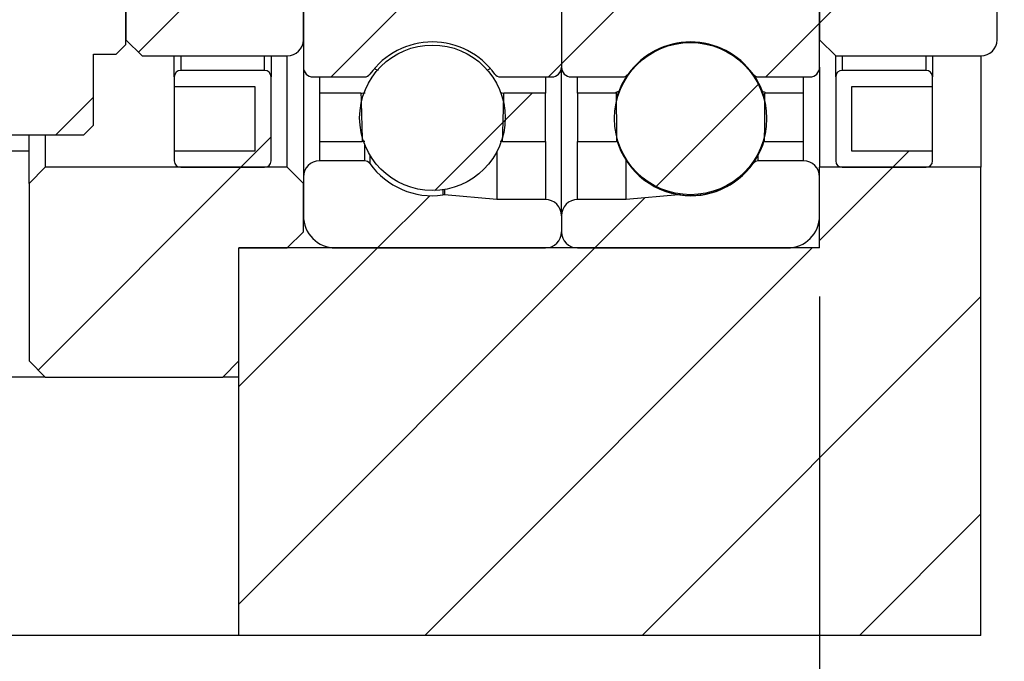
# Model space of a CAD drawing. Header units: millimetres. Extents: x 23 to 297, y 7 to 199.
# Tile 5 of 9: x 244 to 265, y 32 to 45. Entities that reach past the tile are written whole.
import ezdxf

# ---------------------------------------------------------------- set-up
doc = ezdxf.new("R2010")
doc.units = ezdxf.units.MM
doc.layers.add('FORMAT', color=7, linetype='Continuous')
doc.styles.add('SLDTEXTSTYLE0', font='TXT', dxfattribs={"width": 0.75})
doc.dimstyles.new('SLDDIMSTYLE3', dxfattribs={"dimtxt": 3.5, "dimasz": 2.5, "dimexe": 0, "dimexo": 0.0625, "dimgap": 0.875, "dimtad": 1, "dimlfac": 1.5, "dimrnd": 1e-09, "dimzin": 12, "dimdsep": 46, "dimtxsty": 'SLDTEXTSTYLE0', "dimsah": 1, "dimcen": 0.09, "dimadec": 0, "dimazin": 3, "dimtfac": 1, "dimtofl": 0, "dimtmove": 0, "dimatfit": 3, "dimfxl": 1, "dimfrac": 2, "dimtolj": 1, "dimtzin": 12, "dimarcsym": 0})
doc.dimstyles.new('SLDDIMSTYLE5', dxfattribs={"dimtxt": 3.5, "dimasz": 2.5, "dimexe": 0, "dimexo": 0.0625, "dimgap": 0.875, "dimtad": 1, "dimlfac": 1.5, "dimrnd": 1e-09, "dimzin": 12, "dimdsep": 46, "dimtxsty": 'SLDTEXTSTYLE0', "dimsah": 1, "dimcen": 0.09, "dimadec": 0, "dimazin": 3, "dimtfac": 1, "dimtmove": 0, "dimatfit": 0, "dimfxl": 1, "dimfrac": 2, "dimtolj": 1, "dimtzin": 12, "dimarcsym": 0})
doc.dimstyles.new('SLDDIMSTYLE7', dxfattribs={"dimtxt": 3.5, "dimasz": 2.5, "dimexe": 0, "dimexo": 0.0625, "dimgap": 0.875, "dimtad": 1, "dimdec": 1, "dimlfac": 1.5, "dimrnd": 1e-09, "dimzin": 12, "dimdsep": 46, "dimtxsty": 'SLDTEXTSTYLE0', "dimsah": 1, "dimcen": 0.09, "dimadec": 0, "dimazin": 3, "dimtfac": 1, "dimtdec": 1, "dimtofl": 0, "dimtmove": 0, "dimatfit": 3, "dimfxl": 1, "dimfrac": 2, "dimtolj": 1, "dimtzin": 12, "dimarcsym": 0})
doc.dimstyles.new('SLDDIMSTYLE8', dxfattribs={"dimtxt": 3.5, "dimasz": 2.5, "dimexe": 0, "dimexo": 0.0625, "dimgap": 0.875, "dimtad": 1, "dimlfac": 1.5, "dimrnd": 1e-09, "dimzin": 12, "dimdsep": 46, "dimtxsty": 'SLDTEXTSTYLE0', "dimsah": 1, "dimcen": 0.09, "dimadec": 0, "dimazin": 3, "dimtol": 1, "dimtp": 0.02, "dimtm": 0.02, "dimtfac": 1, "dimtofl": 0, "dimtmove": 0, "dimatfit": 3, "dimfxl": 1, "dimfrac": 2, "dimtolj": 1, "dimarcsym": 0})

# ---------------------------------------------------------------- blocks, each defined once
blk = doc.blocks.new('_D_14')
at = {"layer": 'FORMAT', "color": 7}
for p, q in [((264.098, 31.592), (264.098, 18.259)), ((214.765, 28.259), (214.765, 18.259)), ((214.765, 19.259), (264.098, 19.259))]:
    blk.add_line(p, q, dxfattribs=at)
for points in [[(214.765, 19.259), (217.265, 19.009), (217.265, 19.509)], [(264.098, 19.259), (261.598, 19.509), (261.598, 19.009)]]:
    blk.add_solid(points, dxfattribs=at)
at = {"layer": 'FORMAT', "color": 7, "insert": (236.92, 23.771), "char_height": 3.5, "attachment_point": 1, "style": 'SLDTEXTSTYLE0'}
blk.add_mtext('74', dxfattribs=at)
blk = doc.blocks.new('_D_15')
at = {"layer": 'FORMAT', "color": 7}
for p, q in [((241.031, 51.925), (241.031, 24.857)), ((260.765, 39.592), (260.765, 24.857)), ((241.031, 25.857), (260.765, 25.857))]:
    blk.add_line(p, q, dxfattribs=at)
for points in [[(241.031, 25.857), (243.531, 25.607), (243.531, 26.107)], [(260.765, 25.857), (258.265, 26.107), (258.265, 25.607)]]:
    blk.add_solid(points, dxfattribs=at)
at = {"layer": 'FORMAT', "color": 7, "char_height": 3.5, "attachment_point": 1, "style": 'SLDTEXTSTYLE0'}
for s, insert in [('(', (245.505, 30.368)), (')', (256.277, 30.368)), ('29.6', (247.226, 30.368))]:
    blk.add_mtext(s, dxfattribs=dict(at, insert=insert))
blk = doc.blocks.new('_D_16')
at = {"layer": 'FORMAT', "color": 7}
for p, q in [((260.765, 39.592), (260.765, 24.857)), ((264.098, 31.592), (264.098, 24.857)), ((260.765, 25.857), (255.265, 25.857)), ((260.765, 25.857), (264.098, 25.857)), ((264.098, 25.857), (270.689, 25.857))]:
    blk.add_line(p, q, dxfattribs=at)
for points in [[(260.765, 25.857), (258.265, 26.107), (258.265, 25.607)], [(264.098, 25.857), (266.598, 25.607), (266.598, 26.107)]]:
    blk.add_solid(points, dxfattribs=at)
at = {"layer": 'FORMAT', "color": 7, "insert": (268.103, 30.368), "char_height": 3.5, "attachment_point": 1, "style": 'SLDTEXTSTYLE0'}
blk.add_mtext('5', dxfattribs=at)
blk = doc.blocks.new('_D_18')
at = {"layer": 'FORMAT', "color": 7}
for p, q in [((266.826, 49.259), (281.431, 49.259)), ((280.431, 49.259), (280.431, 32.592)), ((265.098, 32.592), (281.431, 32.592)), ((280.431, 32.592), (280.431, 13.46))]:
    blk.add_line(p, q, dxfattribs=at)
for points in [[(280.431, 49.259), (280.181, 46.759), (280.681, 46.759)], [(280.431, 32.592), (280.681, 35.092), (280.181, 35.092)]]:
    blk.add_solid(points, dxfattribs=at)
at = {"layer": 'FORMAT', "color": 7, "char_height": 3.5, "attachment_point": 1, "rotation": 90, "style": 'SLDTEXTSTYLE0'}
for s, insert in [('±0.02', (275.919, 19.945)), ('25', (275.919, 13.46))]:
    blk.add_mtext(s, dxfattribs=dict(at, insert=insert))

msp = doc.modelspace()

# ---------------------------------------------------------------- hatches: boundary and pattern name
at = {"layer": 'FORMAT', "linetype": 'Continuous', "lineweight": 18}
h = msp.add_hatch(dxfattribs=at)
h.set_pattern_fill('ANSI31', color=256, style=0)
h.paths.add_polyline_path([(241.0312, 43.1255), (241.2312, 42.9255), (245.5645, 42.9255), (245.7645, 43.1255), (245.7645, 44.5921), (246.2312, 44.5921), (246.4312, 44.7921), (246.4312, 45.5921), (245.7645, 46.2588), (241.6979, 46.2588), (241.0312, 45.5921)], flags=0)
h = msp.add_hatch(dxfattribs=at)
h.set_pattern_fill('ANSI31', color=256, style=0)
edge = h.paths.add_edge_path(flags=0)
edge.add_line((246.7645, 45.9255), (246.4312, 45.5921))
edge.add_line((246.4312, 45.5921), (246.4312, 44.8921))
edge.add_line((246.4312, 44.8921), (246.7645, 44.5588))
edge.add_line((246.7645, 44.5588), (249.7645, 44.5588))
edge.add_arc((249.7645, 44.8921), 0.3333, 270, 360)
edge.add_line((250.0979, 44.8921), (250.0979, 45.5921))
edge.add_arc((249.7645, 45.5921), 0.3333, 0, 90)
edge.add_line((249.7645, 45.9255), (246.7645, 45.9255))
h = msp.add_hatch(dxfattribs=at)
h.set_pattern_fill('ANSI31', color=256, style=0)
edge = h.paths.add_edge_path(flags=0)
edge.add_line((255.0979, 45.9255), (250.2979, 45.9255))
edge.add_arc((250.2979, 45.7255), 0.2, 90, 180)
edge.add_line((250.0979, 45.7255), (250.0979, 44.3255))
edge.add_arc((250.2979, 44.3255), 0.2, 180, 270)
edge.add_line((250.2979, 44.1255), (251.3641, 44.1255))
edge.add_arc((251.3641, 44.2588), 0.1333, 270, 324.47108)
edge.add_arc((252.7645, 43.2588), 1.5875, 35.52892, 144.47108, ccw=False)
edge.add_arc((254.165, 44.2588), 0.1333, 215.52892, 270)
edge.add_line((254.165, 44.1255), (255.2312, 44.1255))
edge.add_arc((255.2312, 44.3255), 0.2, 270, 360)
edge.add_line((255.4312, 44.3255), (255.4312, 45.5921))
edge.add_arc((255.0979, 45.5921), 0.3333, 360, 450)
h = msp.add_hatch(dxfattribs=at)
h.set_pattern_fill('ANSI31', color=256, style=0)
edge = h.paths.add_edge_path(flags=0)
edge.add_line((260.7645, 44.3255), (260.7645, 45.7255))
edge.add_arc((260.5645, 45.7255), 0.2, 0, 90)
edge.add_line((260.5645, 45.9255), (255.7645, 45.9255))
edge.add_arc((255.7645, 45.5921), 0.3333, 90, 180)
edge.add_line((255.4312, 45.5921), (255.4312, 44.3255))
edge.add_arc((255.6312, 44.3255), 0.2, 180, 270)
edge.add_line((255.6312, 44.1255), (256.6974, 44.1255))
edge.add_arc((256.6974, 44.2588), 0.1333, 270, 324.47108)
edge.add_arc((258.0979, 43.2588), 1.5875, 35.52892, 144.47108, ccw=False)
edge.add_arc((259.4983, 44.2588), 0.1333, 215.52892, 270)
edge.add_line((259.4983, 44.1255), (260.5645, 44.1255))
edge.add_arc((260.5645, 44.3255), 0.2, 270, 360)
h = msp.add_hatch(dxfattribs=at)
h.set_pattern_fill('ANSI31', color=256, style=0)
edge = h.paths.add_edge_path(flags=0)
edge.add_line((261.0979, 45.9255), (260.7645, 45.5921))
edge.add_line((260.7645, 45.5921), (260.7645, 44.8921))
edge.add_line((260.7645, 44.8921), (261.0979, 44.5588))
edge.add_line((261.0979, 44.5588), (264.0979, 44.5588))
edge.add_arc((264.0979, 44.8921), 0.3333, 270, 360)
edge.add_line((264.4312, 44.8921), (264.4312, 45.5921))
edge.add_arc((264.0979, 45.5921), 0.3333, 0, 90)
edge.add_line((264.0979, 45.9255), (261.0979, 45.9255))
h = msp.add_hatch(dxfattribs=at)
h.set_pattern_fill('ANSI31', color=256, style=0)
edge = h.paths.add_edge_path(flags=0)
edge.add_arc((252.7645, 43.2805), 1.5033, 0, 360)
h = msp.add_hatch(dxfattribs=at)
h.set_pattern_fill('ANSI31', color=256, style=0)
edge = h.paths.add_edge_path(flags=0)
edge.add_arc((258.0979, 43.2631), 1.5711, 0, 360)
h = msp.add_hatch(dxfattribs=at)
h.set_pattern_fill('ANSI31', color=256, style=0)
edge = h.paths.add_edge_path(flags=0)
edge.add_line((249.0979, 43.9255), (249.0979, 42.5921))
edge.add_line((249.0979, 42.5921), (247.4312, 42.5921))
edge.add_line((247.4312, 42.5921), (247.4312, 42.3921))
edge.add_arc((247.5645, 42.3921), 0.1333, 180, 270)
edge.add_line((247.5645, 42.2588), (249.2979, 42.2588))
edge.add_arc((249.2979, 42.3921), 0.1333, 270, 360)
edge.add_line((249.4312, 42.3921), (249.4312, 44.1255))
edge.add_arc((249.2979, 44.1255), 0.1333, 0, 90)
edge.add_line((249.2979, 44.2588), (247.5645, 44.2588))
edge.add_arc((247.5645, 44.1255), 0.1333, 90, 180)
edge.add_line((247.4312, 44.1255), (247.4312, 43.9255))
edge.add_line((247.4312, 43.9255), (249.0979, 43.9255))
h = msp.add_hatch(dxfattribs=at)
h.set_pattern_fill('ANSI31', color=256, style=0)
edge = h.paths.add_edge_path(flags=0)
edge.add_line((263.0979, 42.3921), (263.0979, 42.5921))
edge.add_line((263.0979, 42.5921), (261.4312, 42.5921))
edge.add_line((261.4312, 42.5921), (261.4312, 43.9255))
edge.add_line((261.4312, 43.9255), (263.0979, 43.9255))
edge.add_line((263.0979, 43.9255), (263.0979, 44.1255))
edge.add_arc((262.9645, 44.1255), 0.1333, 0, 90)
edge.add_line((262.9645, 44.2588), (261.2312, 44.2588))
edge.add_arc((261.2312, 44.1255), 0.1333, 90, 180)
edge.add_line((261.0979, 44.1255), (261.0979, 42.3921))
edge.add_arc((261.2312, 42.3921), 0.1333, 180, 270)
edge.add_line((261.2312, 42.2588), (262.9645, 42.2588))
edge.add_arc((262.9645, 42.3921), 0.1333, 270, 360)
h = msp.add_hatch(dxfattribs=at)
h.set_pattern_fill('ANSI31', color=256, style=0)
edge = h.paths.add_edge_path(flags=0)
edge.add_line((251.2859, 43.7921), (250.4312, 43.7921))
edge.add_line((250.4312, 43.7921), (250.4312, 42.7921))
edge.add_line((250.4312, 42.7921), (251.3153, 42.7921))
edge.add_ellipse((252.7645, 49.2588), major_axis=(0, -18.2292), ratio=0.0850285, start_angle=344.86443, end_angle=347.36859, ccw=False)
h = msp.add_hatch(dxfattribs=at)
h.set_pattern_fill('ANSI31', color=256, style=0)
edge = h.paths.add_edge_path(flags=0)
edge.add_line((255.0979, 42.7921), (255.0979, 43.7921))
edge.add_line((255.0979, 43.7921), (254.2432, 43.7921))
edge.add_ellipse((252.7645, 49.2588), major_axis=(0, -18.2292), ratio=0.0850285, start_angle=12.63141, end_angle=15.13557, ccw=False)
edge.add_line((254.2137, 42.7921), (255.0979, 42.7921))
h = msp.add_hatch(dxfattribs=at)
h.set_pattern_fill('ANSI31', color=256, style=0)
edge = h.paths.add_edge_path(flags=0)
edge.add_ellipse((258.0979, 49.2588), major_axis=(0, -40.8261), ratio=0.0379659, start_angle=344.30553, end_angle=346.68509, ccw=False)
edge.add_line((256.5618, 43.7921), (255.7645, 43.7921))
edge.add_line((255.7645, 43.7921), (255.7645, 42.7921))
edge.add_line((255.7645, 42.7921), (256.5674, 42.7921))
h = msp.add_hatch(dxfattribs=at)
h.set_pattern_fill('ANSI31', color=256, style=0)
edge = h.paths.add_edge_path(flags=0)
edge.add_line((259.6283, 42.7921), (260.4312, 42.7921))
edge.add_line((260.4312, 42.7921), (260.4312, 43.7921))
edge.add_line((260.4312, 43.7921), (259.6339, 43.7921))
edge.add_ellipse((258.0979, 49.2588), major_axis=(0, -40.8261), ratio=0.0379659, start_angle=13.31491, end_angle=15.69447, ccw=False)
h = msp.add_hatch(dxfattribs=at)
h.set_pattern_fill('ANSI31', color=256, style=0)
edge = h.paths.add_edge_path(flags=0)
edge.add_line((250.7645, 40.5921), (255.0979, 40.5921))
edge.add_arc((255.0979, 40.9255), 0.3333, 270, 360)
edge.add_line((255.4312, 40.9255), (255.4312, 41.2588))
edge.add_arc((255.0979, 41.2588), 0.3333, 360, 450)
edge.add_line((255.0979, 41.5921), (254.0979, 41.5921))
edge.add_line((254.0979, 41.5921), (253.0125, 41.6871))
edge.add_arc((253.0008, 41.5543), 0.1333, 85, 97.89275)
edge.add_arc((252.7645, 43.2588), 1.5875, 215.52892, 277.89275, ccw=False)
edge.add_arc((251.3641, 42.2588), 0.1333, 35.52892, 90)
edge.add_line((251.3641, 42.3921), (250.4312, 42.3921))
edge.add_arc((250.4312, 42.0588), 0.3333, 90, 180)
edge.add_line((250.0979, 42.0588), (250.0979, 41.2588))
edge.add_arc((250.7645, 41.2588), 0.6667, 180, 270)
h = msp.add_hatch(dxfattribs=at)
h.set_pattern_fill('ANSI31', color=256, style=0)
edge = h.paths.add_edge_path(flags=0)
edge.add_line((255.4312, 41.2588), (255.4312, 40.9255))
edge.add_arc((255.7645, 40.9255), 0.3333, 180, 270)
edge.add_line((255.7645, 40.5921), (260.0979, 40.5921))
edge.add_arc((260.0979, 41.2588), 0.6667, 270, 360)
edge.add_line((260.7645, 41.2588), (260.7645, 42.0588))
edge.add_arc((260.4312, 42.0588), 0.3333, 0, 90)
edge.add_line((260.4312, 42.3921), (259.4983, 42.3921))
edge.add_arc((259.4983, 42.2588), 0.1333, 90, 144.47108)
edge.add_arc((258.0979, 43.2588), 1.5875, 262.10725, 324.47108, ccw=False)
edge.add_arc((257.8616, 41.5543), 0.1333, 82.10725, 95)
edge.add_line((257.85, 41.6871), (256.7645, 41.5921))
edge.add_line((256.7645, 41.5921), (255.7645, 41.5921))
edge.add_arc((255.7645, 41.2588), 0.3333, 90, 180)
h = msp.add_hatch(dxfattribs=at)
h.set_pattern_fill('ANSI31', color=256, style=0)
h.paths.add_polyline_path([(250.0979, 41.9255), (249.7645, 42.2588), (244.7645, 42.2588), (244.4312, 41.9255), (244.4312, 38.2588), (244.7645, 37.9255), (248.4312, 37.9255), (248.7645, 38.2588), (248.7645, 40.5921), (249.7645, 40.5921), (250.0979, 40.9255)], flags=0)
h = msp.add_hatch(dxfattribs=at)
h.set_pattern_fill('ANSI31', color=256, style=0)
h.paths.add_polyline_path([(248.7645, 40.5921), (248.7645, 32.5921), (264.0979, 32.5921), (264.0979, 42.2588), (260.7645, 42.2588), (260.7645, 40.5921)], flags=0)

# ---------------------------------------------------------------- linework, layer by layer
at = {"color": 7, "linetype": 'Continuous', "lineweight": 25}
for p, q in [((246.4312, 44.7921), (246.4312, 45.5921)), ((246.4312, 45.5921), (246.4312, 44.8921)), ((250.0979, 45.7255), (250.0979, 44.3255)), ((250.0979, 44.8921), (250.0979, 45.5921)), ((255.4312, 45.5921), (255.4312, 44.3255)), ((260.7645, 44.3255), (260.7645, 45.7255)), ((260.7645, 45.5921), (260.7645, 44.8921)), ((264.4312, 44.8921), (264.4312, 45.5921)), ((246.4312, 44.7921), (246.2312, 44.5921)), ((246.7645, 44.5588), (246.4312, 44.8921)), ((261.0979, 44.5588), (260.7645, 44.8921)), ((245.7645, 44.5921), (246.2312, 44.5921)), ((245.7645, 43.1255), (245.7645, 44.5921)), ((246.7645, 44.5588), (249.7645, 44.5588)), ((247.4312, 44.1255), (247.4312, 44.5588)), ((249.4312, 44.5588), (249.4312, 44.1255)), ((249.7645, 42.2588), (249.7645, 44.5588)), ((261.0979, 44.1255), (261.0979, 44.5588)), ((261.0979, 44.5588), (264.0979, 44.5588)), ((263.0979, 44.5588), (263.0979, 44.1255)), ((264.0979, 44.5588), (264.0979, 42.2588)), ((249.2979, 44.2588), (247.5645, 44.2588)), ((250.0979, 44.3255), (250.0979, 42.0588)), ((255.4312, 41.2588), (255.4312, 44.3255)), ((260.7645, 44.3255), (260.7645, 42.2588)), ((262.9645, 44.2588), (261.2312, 44.2588)), ((247.4312, 44.1255), (247.4312, 43.9255)), ((249.4312, 42.3921), (249.4312, 44.1255)), ((250.2979, 44.1255), (251.3641, 44.1255)), ((250.4312, 44.1255), (250.4312, 43.7921)), ((254.165, 44.1255), (255.2312, 44.1255)), ((255.0979, 44.1255), (255.0979, 43.7921)), ((255.6312, 44.1255), (256.6974, 44.1255)), ((255.7645, 43.7921), (255.7645, 44.1255)), ((259.4983, 44.1255), (260.5645, 44.1255)), ((260.4312, 43.7921), (260.4312, 44.1255)), ((261.0979, 44.1255), (261.0979, 42.3921)), ((263.0979, 43.9255), (263.0979, 44.1255)), ((247.4312, 43.9255), (249.0979, 43.9255)), ((247.4312, 43.9255), (247.4312, 42.5921)), ((249.0979, 43.9255), (249.0979, 42.5921)), ((251.2859, 43.7921), (250.4312, 43.7921)), ((250.4312, 43.7921), (250.4312, 42.7921)), ((255.0979, 43.7921), (254.2432, 43.7921)), ((255.0979, 42.7921), (255.0979, 43.7921)), ((256.5618, 43.7921), (255.7645, 43.7921)), ((255.7645, 43.7921), (255.7645, 42.7921)), ((260.4312, 43.7921), (259.6339, 43.7921)), ((260.4312, 42.7921), (260.4312, 43.7921)), ((261.4312, 43.9255), (263.0979, 43.9255)), ((261.4312, 42.5921), (261.4312, 43.9255)), ((263.0979, 42.5921), (263.0979, 43.9255)), ((245.7645, 43.1255), (245.5645, 42.9255)), ((241.2312, 42.9255), (245.5645, 42.9255)), ((244.4312, 41.9255), (244.4312, 42.9255)), ((244.7645, 42.9255), (244.7645, 42.2588)), ((250.4312, 42.7921), (251.3153, 42.7921)), ((251.3678, 42.794), (251.3153, 42.7921)), ((254.2137, 42.7921), (254.1624, 42.7941)), ((254.2137, 42.7921), (255.0979, 42.7921)), ((255.7645, 42.7921), (256.5674, 42.7921)), ((259.6283, 42.7921), (260.4312, 42.7921)), ((244.4312, 42.5921), (215.4312, 42.5921)), ((247.4312, 42.5921), (247.4312, 42.3921)), ((249.0979, 42.5921), (247.4312, 42.5921)), ((254.0979, 42.5862), (254.0979, 41.5921)), ((263.0979, 42.5921), (261.4312, 42.5921)), ((263.0979, 42.3921), (263.0979, 42.5921)), ((251.3641, 42.3921), (250.4312, 42.3921)), ((256.7645, 41.5921), (256.7645, 42.4015)), ((260.4312, 42.3921), (259.4983, 42.3921)), ((244.4312, 41.9255), (244.7645, 42.2588)), ((249.7645, 42.2588), (244.7645, 42.2588)), ((247.5645, 42.2588), (249.2979, 42.2588)), ((249.7645, 42.2588), (250.0979, 41.9255)), ((260.7645, 40.5921), (260.7645, 42.2588)), ((264.0979, 42.2588), (260.7645, 42.2588)), ((261.2312, 42.2588), (262.9645, 42.2588)), ((264.0979, 32.5921), (264.0979, 42.2588)), ((244.4312, 41.9255), (244.4312, 38.2588)), ((250.0979, 42.0588), (250.0979, 41.2588)), ((250.0979, 40.9255), (250.0979, 41.9255)), ((260.7645, 41.2588), (260.7645, 42.0588)), ((254.0979, 41.5921), (253.0125, 41.6871)), ((255.0979, 41.5921), (254.0979, 41.5921)), ((256.7645, 41.5921), (255.7645, 41.5921)), ((257.85, 41.6871), (256.7645, 41.5921)), ((255.4312, 41.2588), (255.4312, 40.9255)), ((250.0979, 40.9255), (249.7645, 40.5921)), ((248.7645, 40.5921), (249.7645, 40.5921)), ((248.7645, 38.2588), (248.7645, 40.5921)), ((260.7645, 40.5921), (248.7645, 40.5921)), ((248.7645, 32.5921), (248.7645, 40.5921)), ((250.7645, 40.5921), (255.0979, 40.5921)), ((255.7645, 40.5921), (260.0979, 40.5921)), ((244.7645, 37.9255), (244.4312, 38.2588)), ((248.7645, 38.2588), (248.4312, 37.9255)), ((244.7645, 37.9255), (215.4312, 37.9255)), ((244.7645, 37.9255), (248.4312, 37.9255)), ((248.7645, 37.9255), (248.4312, 37.9255)), ((248.7645, 32.5921), (215.4312, 32.5921)), ((264.0979, 32.5921), (248.7645, 32.5921))]:
    msp.add_line(p, q, dxfattribs=at)
at = {"color": 8, "linetype": 'Continuous', "lineweight": 25}
for p, q in [((247.5645, 44.5588), (247.5645, 44.2588)), ((249.2979, 44.2588), (249.2979, 44.5588)), ((261.2312, 44.5588), (261.2312, 44.2588)), ((262.9645, 44.2588), (262.9645, 44.5588)), ((250.4312, 42.7921), (250.4312, 42.3921)), ((251.3641, 42.7341), (251.3641, 42.3921)), ((255.0979, 42.7921), (255.0979, 41.5921)), ((255.7645, 41.5921), (255.7645, 42.7921)), ((260.4312, 42.3921), (260.4312, 42.7921)), ((251.4726, 42.5119), (251.4726, 42.3363)), ((259.3898, 42.3363), (259.3898, 42.3406)), ((259.4983, 42.3921), (259.4983, 42.5155)), ((252.9825, 41.7931), (252.9825, 41.6864)), ((253.0125, 41.7978), (253.0125, 41.6871)), ((257.85, 41.6871), (257.85, 41.6951)), ((257.8799, 41.6864), (257.8799, 41.6907))]:
    msp.add_line(p, q, dxfattribs=at)
at = {"color": 7, "linetype": 'Continuous', "lineweight": 25}
for centre, radius in [((252.7645, 43.2805), 1.5033), ((258.0979, 43.2631), 1.5711)]:
    msp.add_circle(centre, radius, dxfattribs=at)
for centre, radius, start, end in [((249.7645, 44.8921), 0.3333, 270, 0), ((252.7645, 43.2588), 1.5875, 35.52892, 144.47108), ((258.0979, 43.2588), 1.5875, 35.52892, 144.47108), ((264.0979, 44.8921), 0.3333, 270, 0), ((247.5645, 44.1255), 0.1333, 90, 180), ((249.2979, 44.1255), 0.1333, 0, 90), ((250.2979, 44.3255), 0.2, 180, 270), ((251.3641, 44.2588), 0.1333, 270, 324.47108), ((254.165, 44.2588), 0.1333, 215.52892, 270), ((255.2312, 44.3255), 0.2, 270, 0), ((255.6312, 44.3255), 0.2, 180, 270), ((258.0979, 43.2631), 1.5875, 145.48177, 165.27901), ((256.6974, 44.2588), 0.1333, 270, 324.47108), ((259.4983, 44.2588), 0.1333, 215.52892, 270), ((258.0979, 43.2631), 1.5875, 14.72099, 34.51823), ((260.5645, 44.3255), 0.2, 270, 360), ((261.2312, 44.1255), 0.1333, 90, 180), ((262.9645, 44.1255), 0.1333, 0, 90), ((258.0979, 43.2631), 1.5875, 195.3679, 344.6321), ((247.5645, 42.3921), 0.1333, 180, 270), ((249.2979, 42.3921), 0.1333, 270, 0), ((250.4312, 42.0588), 0.3333, 90, 180), ((251.3641, 42.2588), 0.1333, 35.52892, 90), ((252.7645, 43.2588), 1.5875, 215.52892, 277.89275), ((258.0979, 43.2588), 1.5875, 262.10725, 324.47108), ((259.4983, 42.2588), 0.1333, 90, 144.47108), ((260.4312, 42.0588), 0.3333, 0, 90), ((261.2312, 42.3921), 0.1333, 180, 270), ((262.9645, 42.3921), 0.1333, 270, 0), ((253.0008, 41.5543), 0.1333, 85, 97.89275), ((255.0979, 41.2588), 0.3333, 360, 90), ((255.7645, 41.2588), 0.3333, 90, 180), ((257.8616, 41.5543), 0.1333, 82.10725, 95), ((250.7645, 41.2588), 0.6667, 180, 270), ((260.0979, 41.2588), 0.6667, 270, 360), ((255.0979, 40.9255), 0.3333, 270, 0), ((255.7645, 40.9255), 0.3333, 180, 270)]:
    msp.add_arc(centre, radius, start, end, dxfattribs=at)
for centre, major_axis, ratio, start_param, end_param in [((252.7645, 49.2588), (0, -18.2292), 0.0850285, 5.0169616, 5.0750277), ((252.7645, 49.2588), (0, -18.2292), 0.0850285, 1.2081576, 1.2662237), ((258.0979, 49.2588), (0, -40.8261), 0.0379659, 4.8466938, 4.8714544), ((258.0979, 49.2588), (0, -40.8261), 0.0379659, 1.4117309, 1.4364915)]:
    msp.add_ellipse(centre, major_axis=major_axis, ratio=ratio, start_param=start_param, end_param=end_param, dxfattribs=at)
for points, knots in [([(251.6498, 44.2562), (251.6365, 44.2614), (251.6119, 44.2711), (251.5919, 44.2834), (251.5827, 44.289)], [0, 0, 0, 0, 0.539875, 1, 1, 1, 1]), ([(253.9609, 44.2978), (253.9422, 44.2861), (253.9226, 44.2739), (253.8988, 44.264), (253.8977, 44.2636)], [0, 0, 0, 0, 0.95516661, 1, 1, 1, 1]), ([(251.2859, 43.7921), (251.3028, 43.7924), (251.3279, 43.7928), (251.3643, 43.796), (251.3762, 43.7971)], [0, 0, 0, 0, 0.6734275, 1, 1, 1, 1]), ([(254.1732, 43.7961), (254.1947, 43.7943), (254.2212, 43.7922), (254.2397, 43.7922), (254.2432, 43.7921)], [0, 0, 0, 0, 0.8101734, 1, 1, 1, 1]), ([(256.5618, 43.7921), (256.5584, 43.7923), (256.5514, 43.7926), (256.5474, 43.7948), (256.5481, 43.7984), (256.555, 43.8042), (256.5706, 43.8129), (256.5963, 43.8246), (256.6214, 43.8343), (256.6336, 43.839)], [0, 0, 0, 0, 0.1223654, 0.245166, 0.3693082, 0.4939063, 0.6645904, 0.8364526, 1, 1, 1, 1]), ([(259.5745, 43.8343), (259.5746, 43.8343), (259.5896, 43.8287), (259.6103, 43.8197), (259.6353, 43.8078), (259.6478, 43.799), (259.6494, 43.7932), (259.6391, 43.7925), (259.6339, 43.7921)], [0, 0, 0, 0, 0.0012675, 0.1909218, 0.3849959, 0.5806273, 0.7893336, 1, 1, 1, 1])]:
    msp.add_open_spline(points, degree=3, knots=knots, dxfattribs=at)

# ---------------------------------------------------------------- dimensions: what is measured, and where the dimension line sits
at = {"layer": 'FORMAT', "color": 7}
dim = msp.add_linear_dim(base=(260.7645, 25.8567), p1=(241.0312, 52.9255), p2=(260.7645, 40.5921), text='(<>)', dimstyle='SLDDIMSTYLE7', dxfattribs=at)
dim.commit()
dim.dimension.update_dxf_attribs({"geometry": '_D_15', "text_midpoint": (251.7513, 25.8567), "dimtype": 160})
dim = msp.add_linear_dim(base=(280.4312, 32.5921), p1=(265.8259, 49.2588), p2=(264.0979, 32.5921), angle=90, dimstyle='SLDDIMSTYLE8', dxfattribs=at)
dim.commit()
dim.dimension.update_dxf_attribs({"geometry": '_D_18', "text_midpoint": (280.4312, 22.4992), "dimtype": 160})
for base, p1, dimstyle, picture, middle in [((264.0979, 25.8567), (260.7645, 40.5921), 'SLDDIMSTYLE5', '_D_16', (269.396, 25.8567)), ((264.0979, 19.2588), (214.7645, 29.2588), 'SLDDIMSTYLE3', '_D_14', (239.5064, 19.2588))]:
    dim = msp.add_linear_dim(base=base, p1=p1, p2=(264.0979, 32.5921), dimstyle=dimstyle, dxfattribs=at)
    dim.commit()
    dim.dimension.update_dxf_attribs({"geometry": picture, "text_midpoint": middle, "dimtype": 160})

doc.saveas('drawing.dxf')
